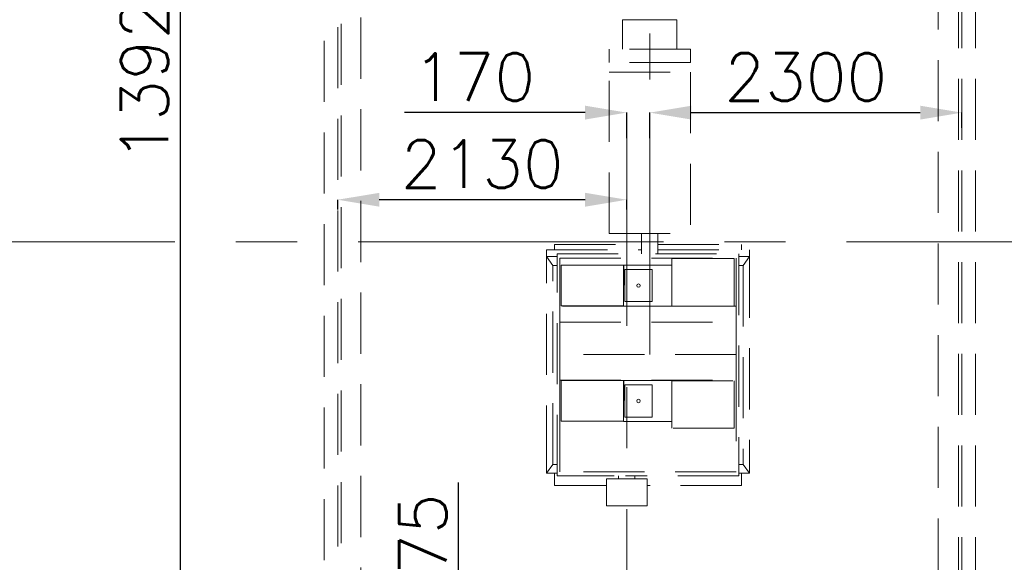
# Model space of a CAD drawing. Header units: inches. Extents: x 0 to 1545919, y 0 to 23143738.
# Tile 18 of 197: x 65446 to 72703, y 150776 to 154772. Entities that reach past the tile are written whole.
import ezdxf

# ---------------------------------------------------------------- set-up
doc = ezdxf.new("R2010")
doc.units = ezdxf.units.IN
doc.header["$LTSCALE"] = 1800
doc.header["$MEASUREMENT"] = 0
doc.linetypes.add('CENTER', pattern=[2, 1.25, -0.25, 0.25, -0.25])
doc.linetypes.add('HIDDEN', pattern=[0.375, 0.25, -0.125])
doc.layers.get('0').update_dxf_attribs({"color": 253, "lineweight": 5})
doc.layers.get('Defpoints').update_dxf_attribs({"lineweight": 18})
for name, color, linetype, lineweight in [('AUX COL', 1, 'Continuous', 18), ('CEN', 8, 'CENTER', 18), ('DIM', 4, 'Continuous', 18), ('EQUIP', 8, 'HIDDEN', 9), ('GRID', 251, 'CENTER', 18)]:
    doc.layers.add(name, color=color, linetype=linetype, lineweight=lineweight)
doc.styles.add('ROMANS', font='romans.shx')
doc.dimstyles.new('USER175', dxfattribs={"dimscale": 175, "dimtxt": 2, "dimasz": 1.75, "dimexe": 0, "dimexo": 0, "dimgap": 0.5, "dimtad": 1, "dimdec": 0, "dimzin": 0, "dimdsep": 46, "dimtxsty": 'ROMANS', "dimcen": 0, "dimclrd": 4, "dimclre": 4, "dimclrt": 4, "dimadec": 0, "dimazin": 0, "dimtfac": 0.09, "dimtdec": 0, "dimtix": 1, "dimtofl": 0, "dimtmove": 0, "dimatfit": 3, "dimfxl": 1, "dimtolj": 1, "dimtzin": 0, "dimarcsym": 0})

# ---------------------------------------------------------------- blocks, each defined once
blk = doc.blocks.new('AUX COLUMNS')
at = {"layer": 'GRID'}
blk.add_line((-136837.8, 59915), (-243037.8, 59915), dxfattribs=at)
blk = doc.blocks.new('*D861')
at = {"layer": 'Defpoints', "color": 0, "transparency": 16777216}
for p in [(67790, 161437), (66628.8, 147517), (67790, 147517)]:
    blk.add_point(p, dxfattribs=at)
at = {"layer": 'DIM', "color": 4, "lineweight": -2, "transparency": 16777216}
for p, q in [((67790, 161437), (66628.8, 161437)), ((66628.8, 161130.8), (66628.8, 147823.3)), ((67790, 147517), (66628.8, 147517))]:
    blk.add_line(p, q, dxfattribs=at)
at = {"layer": 'DIM', "color": 4, "transparency": 16777216}
for points in [[(66577.8, 161130.8), (66679.9, 161130.8), (66628.8, 161437)], [(66577.8, 147823.3), (66679.9, 147823.3), (66628.8, 147517)]]:
    blk.add_solid(points, dxfattribs=at)
at = {"layer": 'DIM', "color": 4, "transparency": 16777216, "insert": (66366.3, 154477), "char_height": 350, "attachment_point": 5, "rotation": 90, "style": 'ROMANS'}
blk.add_mtext('\\A1;13920', dxfattribs=at)
blk = doc.blocks.new('*D863')
at = {"layer": 'Defpoints', "color": 0, "transparency": 16777216}
for p in [(67790, 153446.1), (67790, 153375.2), (69920, 153375.2)]:
    blk.add_point(p, dxfattribs=at)
at = {"layer": 'DIM', "color": 4, "lineweight": -2, "transparency": 16777216}
for p, q in [((67790, 153375.2), (67790, 153446.1)), ((69613.8, 153446.1), (68096.3, 153446.1)), ((69920, 153375.2), (69920, 153446.1))]:
    blk.add_line(p, q, dxfattribs=at)
at = {"layer": 'DIM', "color": 4, "transparency": 16777216}
for points in [[(68096.3, 153497.1), (68096.3, 153395), (67790, 153446.1)], [(69613.8, 153497.1), (69613.8, 153395), (69920, 153446.1)]]:
    blk.add_solid(points, dxfattribs=at)
at = {"layer": 'DIM', "color": 4, "transparency": 16777216, "insert": (68855, 153708.6), "char_height": 350, "attachment_point": 5, "style": 'ROMANS'}
blk.add_mtext('\\A1;2130', dxfattribs=at)
blk = doc.blocks.new('*D864')
at = {"layer": 'Defpoints', "color": 0, "transparency": 16777216}
for p in [(72390, 154087.6), (70090, 153974.7), (72390, 153974.7)]:
    blk.add_point(p, dxfattribs=at)
at = {"layer": 'DIM', "color": 4, "lineweight": -2, "transparency": 16777216}
for p, q in [((70090, 153974.7), (70090, 154087.6)), ((70396.3, 154087.6), (72083.8, 154087.6)), ((72390, 153974.7), (72390, 154087.6))]:
    blk.add_line(p, q, dxfattribs=at)
at = {"layer": 'DIM', "color": 4, "transparency": 16777216}
for points in [[(70396.3, 154138.6), (70396.3, 154036.6), (70090, 154087.6)], [(72083.8, 154138.6), (72083.8, 154036.6), (72390, 154087.6)]]:
    blk.add_solid(points, dxfattribs=at)
at = {"layer": 'DIM', "color": 4, "transparency": 16777216, "insert": (71240, 154350.1), "char_height": 350, "attachment_point": 5, "style": 'ROMANS'}
blk.add_mtext('\\A1;2300', dxfattribs=at)
blk = doc.blocks.new('*D865')
at = {"layer": 'Defpoints', "color": 0, "transparency": 16777216}
for p in [(69920, 154087.6), (69920, 153899.9), (70090, 153899.9)]:
    blk.add_point(p, dxfattribs=at)
at = {"layer": 'DIM', "color": 4, "lineweight": -2, "transparency": 16777216}
for p, q in [((69613.8, 154087.6), (68282.5, 154087.6)), ((69920, 153899.9), (69920, 154087.6)), ((70090, 153899.9), (70090, 154087.6)), ((70396.3, 154087.6), (70702.5, 154087.6))]:
    blk.add_line(p, q, dxfattribs=at)
at = {"layer": 'DIM', "color": 4, "transparency": 16777216}
for points in [[(69613.8, 154138.6), (69613.8, 154036.6), (69920, 154087.6)], [(70396.3, 154138.6), (70396.3, 154036.6), (70090, 154087.6)]]:
    blk.add_solid(points, dxfattribs=at)
at = {"layer": 'DIM', "color": 4, "transparency": 16777216, "insert": (68795, 154350.1), "char_height": 350, "attachment_point": 5, "style": 'ROMANS'}
blk.add_mtext('\\A1;170', dxfattribs=at)
blk = doc.blocks.new('*D866')
at = {"layer": 'Defpoints', "color": 0, "transparency": 16777216}
for p in [(68680.5, 149692), (68770, 149692), (68770, 149017)]:
    blk.add_point(p, dxfattribs=at)
at = {"layer": 'DIM', "color": 4, "lineweight": -2, "transparency": 16777216}
for p, q in [((68680.5, 149998.3), (68680.5, 151362.9)), ((68770, 149692), (68680.5, 149692)), ((68770, 149017), (68680.5, 149017)), ((68680.5, 148710.8), (68680.5, 148404.5))]:
    blk.add_line(p, q, dxfattribs=at)
at = {"layer": 'DIM', "color": 4, "transparency": 16777216}
for points in [[(68629.5, 149998.3), (68731.5, 149998.3), (68680.5, 149692)], [(68629.5, 148710.8), (68731.5, 148710.8), (68680.5, 149017)]]:
    blk.add_solid(points, dxfattribs=at)
at = {"layer": 'DIM', "color": 4, "transparency": 16777216, "insert": (68418, 150833.7), "char_height": 350, "attachment_point": 5, "rotation": 90, "style": 'ROMANS'}
blk.add_mtext('\\A1;675', dxfattribs=at)
blk = doc.blocks.new('MDBFP')
for p, q in [((70647.2, 64407.6), (70647.2, 75036.9)), ((70647.2, 64407.6), (70647.2, 75036.9)), ((70672.2, 64432.6), (70672.2, 75036.9)), ((70672.2, 64432.6), (70672.2, 75036.9)), ((70817.2, 64477.6), (70817.2, 74065.1)), ((70817.2, 64477.6), (70817.2, 74065.1)), ((75072.2, 74065.1), (75072.2, 64477.6)), ((75072.2, 74065.1), (75072.2, 64477.6)), ((75222.2, 73927.6), (75222.2, 66002.8)), ((75222.2, 73927.6), (75222.2, 66002.8)), ((75247.2, 73927.6), (75247.2, 65553.5)), ((75247.2, 73927.6), (75247.2, 65553.5)), ((73147.2, 71662.3), (72747.2, 71662.3)), ((72747.2, 71662.3), (72747.2, 71446.2)), ((72747.2, 71662.3), (72747.2, 71446.2)), ((73147.2, 71662.3), (72747.2, 71662.3)), ((73147.2, 71662.3), (73147.2, 71446.2)), ((73147.2, 71662.3), (73147.2, 71446.2)), ((73247.2, 71446.2), (72647.2, 71446.2)), ((72647.2, 71446.2), (72647.2, 71346.2)), ((72647.2, 71446.2), (72647.2, 71346.2)), ((73247.2, 71446.2), (72647.2, 71446.2)), ((72947.2, 71452.6), (72947.2, 71469.1)), ((72947.2, 71452.6), (72947.2, 71469.1)), ((73247.2, 71446.2), (73247.2, 71346.2)), ((73247.2, 71446.2), (73247.2, 71346.2)), ((73247.2, 71346.2), (72647.2, 71346.2)), ((73247.2, 71346.2), (72647.2, 71346.2)), ((72647.2, 70088), (72647.2, 71275.9)), ((72647.2, 71275.9), (73247.2, 71275.9)), ((72647.2, 71275.9), (73247.2, 71275.9)), ((72647.2, 70088), (72647.2, 71275.9)), ((73247.2, 71275.9), (73247.2, 70088)), ((73247.2, 71275.9), (73247.2, 70088)), ((72647.2, 70088), (73247.2, 70088)), ((72647.2, 70088), (73247.2, 70088)), ((72887.2, 70088), (72887.2, 69937.6)), ((72887.2, 70088), (72887.2, 69937.6)), ((73007.2, 70088), (73007.2, 69937.6)), ((73007.2, 70088), (73007.2, 69937.6)), ((72186.7, 69967.6), (72887.2, 69967.6)), ((72186.7, 69917.6), (72186.7, 69967.6)), ((72186.7, 69917.6), (72186.7, 69967.6)), ((72186.7, 69967.6), (72887.2, 69967.6)), ((72244.2, 69967.6), (72244.2, 70007.6)), ((72244.2, 70007.6), (72887.2, 70007.6)), ((72244.2, 70007.6), (72887.2, 70007.6)), ((72244.2, 69967.6), (72244.2, 70007.6)), ((73007.2, 70007.6), (73624.2, 70007.6)), ((73007.2, 70007.6), (73624.2, 70007.6)), ((73007.2, 69967.6), (73681.7, 69967.6)), ((73007.2, 69967.6), (73681.7, 69967.6)), ((73624.2, 70007.6), (73624.2, 69967.6)), ((73624.2, 70007.6), (73624.2, 69967.6)), ((73681.7, 69967.6), (73681.7, 69917.6)), ((73681.7, 69967.6), (73681.7, 69917.6)), ((72233.2, 69852.6), (72186.7, 69917.6)), ((72186.7, 69917.6), (72264.2, 69917.6)), ((72186.7, 68372.6), (72186.7, 69917.6)), ((72186.7, 68372.6), (72186.7, 69917.6)), ((72186.7, 69917.6), (72264.2, 69917.6)), ((72233.2, 69852.6), (72186.7, 69917.6)), ((72264.2, 68302.6), (72264.2, 69937.6)), ((72264.2, 69937.6), (72905.2, 69937.6)), ((72264.2, 69937.6), (72905.2, 69937.6)), ((72264.2, 68302.6), (72264.2, 69937.6)), ((72284.2, 69553.6), (72284.2, 69907.6)), ((72284.2, 69907.6), (73584.2, 69907.6)), ((72284.2, 69907.6), (73584.2, 69907.6)), ((72284.2, 69553.6), (72284.2, 69907.6)), ((72989.2, 69937.6), (73604.2, 69937.6)), ((72989.2, 69937.6), (73604.2, 69937.6)), ((73109.2, 69554.1), (73109.2, 69904.1)), ((73109.2, 69904.1), (73518, 69904.1)), ((73109.2, 69904.1), (73518, 69904.1)), ((73109.2, 69554.1), (73109.2, 69904.1)), ((73518, 69904.1), (73552.7, 69904.1)), ((73518, 69904.1), (73552.7, 69904.1)), ((73552.7, 69904.1), (73569.5, 69904.1)), ((73552.7, 69904.1), (73569.5, 69904.1)), ((73569.5, 69554.1), (73569.5, 69904.1)), ((73569.5, 69554.1), (73569.5, 69904.1)), ((73584.2, 69907.6), (73584.2, 69553.6)), ((73584.2, 69907.6), (73584.2, 69553.6)), ((73604.2, 69937.6), (73604.2, 68302.6)), ((73604.2, 69937.6), (73604.2, 68302.6)), ((73604.2, 69917.6), (73681.7, 69917.6)), ((73604.2, 69917.6), (73681.7, 69917.6)), ((73681.7, 69917.6), (73635.2, 69852.6)), ((73681.7, 69917.6), (73635.2, 69852.6)), ((73681.7, 69917.6), (73681.7, 68372.6)), ((73681.7, 69917.6), (73681.7, 68372.6)), ((72233.2, 69852.6), (72264.2, 69852.6)), ((72233.2, 68387.6), (72233.2, 69852.6)), ((72233.2, 68387.6), (72233.2, 69852.6)), ((72233.2, 69852.6), (72264.2, 69852.6)), ((72284.2, 69856.1), (72283.2, 69856.1)), ((72283.2, 69856.1), (72283.2, 69556.1)), ((72283.2, 69856.1), (72283.2, 69556.1)), ((72284.2, 69856.1), (72283.2, 69856.1)), ((72311.7, 69856.1), (72295.2, 69856.1)), ((72295.2, 69856.1), (72295.2, 69556.1)), ((72295.2, 69856.1), (72295.2, 69556.1)), ((72311.7, 69856.1), (72295.2, 69856.1)), ((72346.4, 69856.1), (72311.7, 69856.1)), ((72346.4, 69856.1), (72311.7, 69856.1)), ((72393.6, 69856.1), (72346.4, 69856.1)), ((72393.6, 69856.1), (72346.4, 69856.1)), ((72451.8, 69856.1), (72393.6, 69856.1)), ((72451.8, 69856.1), (72393.6, 69856.1)), ((72519.2, 69856.1), (72451.8, 69856.1)), ((72519.2, 69856.1), (72451.8, 69856.1)), ((72593.8, 69856.1), (72519.2, 69856.1)), ((72593.8, 69856.1), (72519.2, 69856.1)), ((72673.2, 69856.1), (72593.8, 69856.1)), ((72673.2, 69856.1), (72593.8, 69856.1)), ((72754.7, 69856.1), (72673.2, 69856.1)), ((72754.7, 69856.1), (72673.2, 69856.1)), ((72754.7, 69556.1), (72754.7, 69856.1)), ((72754.7, 69556.1), (72755.2, 69856.1)), ((72754.7, 69556.1), (72755.2, 69856.1)), ((72754.7, 69556.1), (72754.7, 69856.1)), ((72755.2, 69856.1), (73109.2, 69856.1)), ((72755.2, 69856.1), (73109.2, 69856.1)), ((72764.2, 69586.3), (72764.2, 69823.3)), ((72764.2, 69823.3), (72964.2, 69823.3)), ((72764.2, 69823.3), (72964.2, 69823.3)), ((72764.2, 69586.3), (72764.2, 69823.3)), ((72964.2, 69823.3), (72964.2, 69586.3)), ((72964.2, 69823.3), (72964.2, 69586.3)), ((73604.2, 69852.6), (73635.2, 69852.6)), ((73604.2, 69852.6), (73635.2, 69852.6)), ((73635.2, 69852.6), (73635.2, 68387.6)), ((73635.2, 69852.6), (73635.2, 68387.6)), ((72855.4, 69713.7), (72851.7, 69704.8)), ((72855.4, 69713.7), (72851.7, 69704.8)), ((72851.7, 69704.8), (72855.4, 69696)), ((72851.7, 69704.8), (72855.4, 69696)), ((72864.2, 69717.3), (72855.4, 69713.7)), ((72864.2, 69717.3), (72855.4, 69713.7)), ((72855.4, 69696), (72864.2, 69692.3)), ((72855.4, 69696), (72864.2, 69692.3)), ((72873, 69713.7), (72864.2, 69717.3)), ((72873, 69713.7), (72864.2, 69717.3)), ((72864.2, 69692.3), (72873, 69696)), ((72864.2, 69692.3), (72873, 69696)), ((72876.7, 69704.8), (72873, 69713.7)), ((72876.7, 69704.8), (72873, 69713.7)), ((72873, 69696), (72876.7, 69704.8)), ((72873, 69696), (72876.7, 69704.8)), ((72283.2, 69556.1), (72284.2, 69556.1)), ((72283.2, 69556.1), (72284.2, 69556.1)), ((72284.2, 69553.6), (72284.2, 69434.6)), ((72754.7, 69553.6), (72284.2, 69553.6)), ((72754.7, 69553.6), (72284.2, 69553.6)), ((72284.2, 69553.6), (72284.2, 69434.6)), ((72311.7, 69556.1), (72295.2, 69556.1)), ((72311.7, 69556.1), (72295.2, 69556.1)), ((72346.4, 69556.1), (72311.7, 69556.1)), ((72346.4, 69556.1), (72311.7, 69556.1)), ((72393.6, 69556.1), (72346.4, 69556.1)), ((72393.6, 69556.1), (72346.4, 69556.1)), ((72451.8, 69556.1), (72393.6, 69556.1)), ((72451.8, 69556.1), (72393.6, 69556.1)), ((72519.2, 69556.1), (72451.8, 69556.1)), ((72519.2, 69556.1), (72451.8, 69556.1)), ((72593.8, 69556.1), (72519.2, 69556.1)), ((72593.8, 69556.1), (72519.2, 69556.1)), ((72673.2, 69556.1), (72593.8, 69556.1)), ((72673.2, 69556.1), (72593.8, 69556.1)), ((72754.7, 69556.1), (72673.2, 69556.1)), ((72754.7, 69556.1), (72673.2, 69556.1)), ((72754.7, 69553.6), (72754.7, 69556.1)), ((72754.7, 69553.6), (72754.7, 69556.1)), ((73109.7, 69554.1), (72754.7, 69553.6)), ((73109.7, 69554.1), (72754.7, 69553.6)), ((72964.2, 69586.3), (72764.2, 69586.3)), ((72964.2, 69586.3), (72764.2, 69586.3)), ((73473.9, 69554.1), (73109.2, 69554.1)), ((73473.9, 69554.1), (73109.2, 69554.1)), ((73584.2, 69553.6), (73473.9, 69554.1)), ((73584.2, 69553.6), (73473.9, 69554.1)), ((73552.7, 69554.1), (73569.5, 69554.1)), ((73552.7, 69554.1), (73569.5, 69554.1)), ((73569.5, 69554.1), (73584.2, 69553.6)), ((73569.5, 69554.1), (73584.2, 69553.6)), ((73584.2, 69434.6), (73584.2, 69553.6)), ((73584.2, 69434.6), (73584.2, 69553.6)), ((72284.2, 69197.6), (72284.2, 69434.6)), ((72284.2, 69434.6), (73584.2, 69434.6)), ((72284.2, 69434.6), (73584.2, 69434.6)), ((72284.2, 69197.6), (72284.2, 69434.6)), ((73584.2, 69434.6), (73584.2, 69197.6)), ((73584.2, 69434.6), (73584.2, 69197.6)), ((72284.2, 69197.6), (72284.2, 69007.6)), ((73584.2, 69197.6), (72284.2, 69197.6)), ((73584.2, 69197.6), (72284.2, 69197.6)), ((72284.2, 69197.6), (72284.2, 69007.6)), ((73584.2, 69007.6), (73584.2, 69197.6)), ((73584.2, 69007.6), (73584.2, 69197.6)), ((72284.2, 69006.1), (72283.2, 69006.1)), ((72283.2, 69006.1), (72283.2, 68706.1)), ((72283.2, 69006.1), (72283.2, 68706.1)), ((72284.2, 69006.1), (72283.2, 69006.1)), ((72284.2, 68332.6), (72284.2, 69007.6)), ((72284.2, 69007.6), (73584.2, 69007.6)), ((72284.2, 69007.6), (73584.2, 69007.6)), ((72284.2, 68332.6), (72284.2, 69007.6)), ((72311.7, 69006.1), (72295.2, 69006.1)), ((72295.2, 69006.1), (72295.2, 68706.1)), ((72295.2, 69006.1), (72295.2, 68706.1)), ((72311.7, 69006.1), (72295.2, 69006.1)), ((72346.4, 69006.1), (72311.7, 69006.1)), ((72346.4, 69006.1), (72311.7, 69006.1)), ((72393.6, 69006.1), (72346.4, 69006.1)), ((72393.6, 69006.1), (72346.4, 69006.1)), ((72451.8, 69006.1), (72393.6, 69006.1)), ((72451.8, 69006.1), (72393.6, 69006.1)), ((72519.2, 69006.1), (72451.8, 69006.1)), ((72519.2, 69006.1), (72451.8, 69006.1)), ((72593.8, 69006.1), (72519.2, 69006.1)), ((72593.8, 69006.1), (72519.2, 69006.1)), ((72673.2, 69006.1), (72593.8, 69006.1)), ((72673.2, 69006.1), (72593.8, 69006.1)), ((72754.7, 69006.1), (72673.2, 69006.1)), ((72754.7, 69006.1), (72673.2, 69006.1)), ((72754.7, 68706.1), (72754.7, 69006.1)), ((72754.7, 68706.1), (72755.2, 69006.1)), ((72754.7, 68706.1), (72755.2, 69006.1)), ((72754.7, 68706.1), (72754.7, 69006.1)), ((72755.2, 69006.1), (73109.7, 69006.1)), ((72755.2, 69006.1), (73109.7, 69006.1)), ((72764.2, 68736.3), (72764.2, 68973.3)), ((72764.2, 68973.3), (72964.2, 68973.3)), ((72764.2, 68973.3), (72964.2, 68973.3)), ((72764.2, 68736.3), (72764.2, 68973.3)), ((72964.2, 68973.3), (72964.2, 68736.3)), ((72964.2, 68973.3), (72964.2, 68736.3)), ((73109.7, 69006.1), (73109.2, 69004.1)), ((73109.7, 69006.1), (73109.2, 69004.1)), ((73109.2, 68654.1), (73109.2, 69004.1)), ((73109.2, 69004.1), (73569.5, 69004.1)), ((73109.2, 69004.1), (73569.5, 69004.1)), ((73109.2, 68654.1), (73109.2, 69004.1)), ((73569.5, 68654.1), (73569.5, 69004.1)), ((73569.5, 68654.1), (73569.5, 69004.1)), ((73584.2, 69007.6), (73584.2, 68332.6)), ((73584.2, 69007.6), (73584.2, 68332.6)), ((72855.4, 68863.7), (72851.7, 68854.8)), ((72855.4, 68863.7), (72851.7, 68854.8)), ((72851.7, 68854.8), (72855.4, 68846)), ((72851.7, 68854.8), (72855.4, 68846)), ((72864.2, 68867.3), (72855.4, 68863.7)), ((72864.2, 68867.3), (72855.4, 68863.7)), ((72855.4, 68846), (72864.2, 68842.3)), ((72855.4, 68846), (72864.2, 68842.3)), ((72873, 68863.7), (72864.2, 68867.3)), ((72873, 68863.7), (72864.2, 68867.3)), ((72864.2, 68842.3), (72873, 68846)), ((72864.2, 68842.3), (72873, 68846)), ((72876.7, 68854.8), (72873, 68863.7)), ((72876.7, 68854.8), (72873, 68863.7)), ((72873, 68846), (72876.7, 68854.8)), ((72873, 68846), (72876.7, 68854.8)), ((72964.2, 68736.3), (72764.2, 68736.3)), ((72964.2, 68736.3), (72764.2, 68736.3)), ((72283.2, 68706.1), (72284.2, 68706.1)), ((72283.2, 68706.1), (72284.2, 68706.1)), ((72311.7, 68706.1), (72295.2, 68706.1)), ((72311.7, 68706.1), (72295.2, 68706.1)), ((72346.4, 68706.1), (72311.7, 68706.1)), ((72346.4, 68706.1), (72311.7, 68706.1)), ((72393.6, 68706.1), (72346.4, 68706.1)), ((72393.6, 68706.1), (72346.4, 68706.1)), ((72451.8, 68706.1), (72393.6, 68706.1)), ((72451.8, 68706.1), (72393.6, 68706.1)), ((72519.2, 68706.1), (72451.8, 68706.1)), ((72519.2, 68706.1), (72451.8, 68706.1)), ((72593.8, 68706.1), (72519.2, 68706.1)), ((72593.8, 68706.1), (72519.2, 68706.1)), ((72673.2, 68706.1), (72593.8, 68706.1)), ((72673.2, 68706.1), (72593.8, 68706.1)), ((72754.7, 68706.1), (72673.2, 68706.1)), ((72754.7, 68706.1), (72673.2, 68706.1)), ((72754.7, 68703.6), (72754.7, 68706.1)), ((72754.7, 68703.6), (72754.7, 68706.1)), ((73109.2, 68703.6), (72754.7, 68703.6)), ((73109.2, 68703.6), (72754.7, 68703.6)), ((73569.5, 68654.1), (73109.2, 68654.1)), ((73569.5, 68654.1), (73109.2, 68654.1)), ((72186.7, 68322.6), (72233.2, 68387.6)), ((72186.7, 68322.6), (72233.2, 68387.6)), ((72186.7, 68322.6), (72186.7, 68372.6)), ((72186.7, 68322.6), (72186.7, 68372.6)), ((72264.2, 68387.6), (72233.2, 68387.6)), ((72264.2, 68387.6), (72233.2, 68387.6)), ((73635.2, 68387.6), (73604.2, 68387.6)), ((73635.2, 68387.6), (73604.2, 68387.6)), ((73681.7, 68322.6), (73635.2, 68387.6)), ((73681.7, 68322.6), (73635.2, 68387.6)), ((73681.7, 68372.6), (73681.7, 68322.6)), ((73681.7, 68372.6), (73681.7, 68322.6)), ((72264.2, 68322.6), (72186.7, 68322.6)), ((72264.2, 68322.6), (72186.7, 68322.6)), ((72244.2, 68232.6), (72244.2, 68322.6)), ((72244.2, 68232.6), (72244.2, 68322.6)), ((72685.2, 68302.6), (72264.2, 68302.6)), ((72685.2, 68302.6), (72264.2, 68302.6)), ((73584.2, 68332.6), (72284.2, 68332.6)), ((73584.2, 68332.6), (72284.2, 68332.6)), ((72717.2, 68302.6), (72717.2, 68281.6)), ((72717.2, 68302.6), (72717.2, 68281.6)), ((73604.2, 68302.6), (72769.2, 68302.6)), ((73604.2, 68302.6), (72769.2, 68302.6)), ((72837.2, 68302.6), (72837.2, 68281.6)), ((72837.2, 68302.6), (72837.2, 68281.6)), ((73681.7, 68322.6), (73604.2, 68322.6)), ((73681.7, 68322.6), (73604.2, 68322.6)), ((73624.2, 68322.6), (73624.2, 68232.6)), ((73624.2, 68322.6), (73624.2, 68232.6)), ((72627.2, 68232.6), (72244.2, 68232.6)), ((72627.2, 68232.6), (72244.2, 68232.6)), ((72927.2, 68281.6), (72627.2, 68281.6)), ((72627.2, 68281.6), (72627.2, 68081.6)), ((72627.2, 68281.6), (72627.2, 68081.6)), ((72927.2, 68281.6), (72627.2, 68281.6)), ((72927.2, 68281.6), (72927.2, 68081.6)), ((72927.2, 68281.6), (72927.2, 68081.6)), ((73624.2, 68232.6), (72927.2, 68232.6)), ((73624.2, 68232.6), (72927.2, 68232.6)), ((72927.2, 68081.6), (72627.2, 68081.6)), ((72927.2, 68081.6), (72627.2, 68081.6))]:
    blk.add_line(p, q)
for points in [[(75347.2, 73927.6), (75347.2, 64307.6), (70547.2, 64307.6), (70547.2, 78427.6), (75347.2, 78427.6), (75347.2, 74927.6)], [(75347.2, 73927.6), (75347.2, 64307.6), (70547.2, 64307.6), (70547.2, 78427.6), (75347.2, 78427.6), (75347.2, 74927.6)], [(75247.2, 73927.6), (75247.2, 64407.6), (70647.2, 64407.6), (70647.2, 78327.6), (75247.2, 78327.6), (75247.2, 74927.6)], [(75247.2, 73927.6), (75247.2, 64407.6), (70647.2, 64407.6), (70647.2, 78327.6), (75247.2, 78327.6), (75247.2, 74927.6)]]:
    blk.add_lwpolyline(points)
at = {"layer": 'CEN', "ltscale": 0.75}
blk.add_line((72947.2, 69197.6), (72947.2, 79627.6), dxfattribs=at)
blk.add_line((72947.2, 69197.6), (72947.2, 79627.6), dxfattribs=at)
at = {"layer": 'CEN'}
blk.add_line((72777.2, 62207.6), (72777.2, 70978.2), dxfattribs=at)
blk.add_line((72777.2, 62207.6), (72777.2, 70978.2), dxfattribs=at)

msp = doc.modelspace()

# ---------------------------------------------------------------- block references
at = {"layer": 'AUX COL'}
msp.add_blockref('AUX COLUMNS', (271827.812, 93222.023), dxfattribs=at)
at = {"layer": 'EQUIP'}
msp.add_blockref('MDBFP', (-2857.213, 83109.421), dxfattribs=at)

# ---------------------------------------------------------------- dimensions: what is measured, and where the dimension line sits
at = {"layer": 'DIM'}
dim = msp.add_linear_dim(base=(66628.819, 147517.047), p1=(67790.003, 161437.047), p2=(67790.003, 147517.047), angle=90, dimstyle='USER175', override={"dimtmove": 0}, dxfattribs=at)
dim.commit()
dim.dimension.update_dxf_attribs({"geometry": '*D861', "text_midpoint": (66366.319, 154477.047)})
dim = msp.add_linear_dim(base=(69920.003, 154087.608), p1=(70090.003, 153899.916), p2=(69920.003, 153899.916), dimstyle='USER175', override={"dimtmove": 0}, dxfattribs=at)
dim.commit()
dim.dimension.update_dxf_attribs({"geometry": '*D865', "text_midpoint": (68795.003, 154087.608), "dimtype": 160})
for base, p1, p2, picture, middle in [((72390.003, 154087.608), (70090.003, 153974.725), (72390.003, 153974.725), '*D864', (71240.003, 154350.108)), ((67790.003, 153446.06), (69920.003, 153375.2), (67790.003, 153375.2), '*D863', (68855.003, 153708.56))]:
    dim = msp.add_linear_dim(base=base, p1=p1, p2=p2, dimstyle='USER175', override={"dimtmove": 0}, dxfattribs=at)
    dim.commit()
    dim.dimension.update_dxf_attribs({"geometry": picture, "text_midpoint": middle})
dim = msp.add_linear_dim(base=(68680.505, 149692.047), p1=(68770.003, 149017.047), p2=(68770.003, 149692.047), angle=90, dimstyle='USER175', override={"dimtmove": 0}, dxfattribs=at)
dim.commit()
dim.dimension.update_dxf_attribs({"geometry": '*D866', "text_midpoint": (68680.505, 150833.714), "dimtype": 160})

doc.saveas('drawing.dxf')
